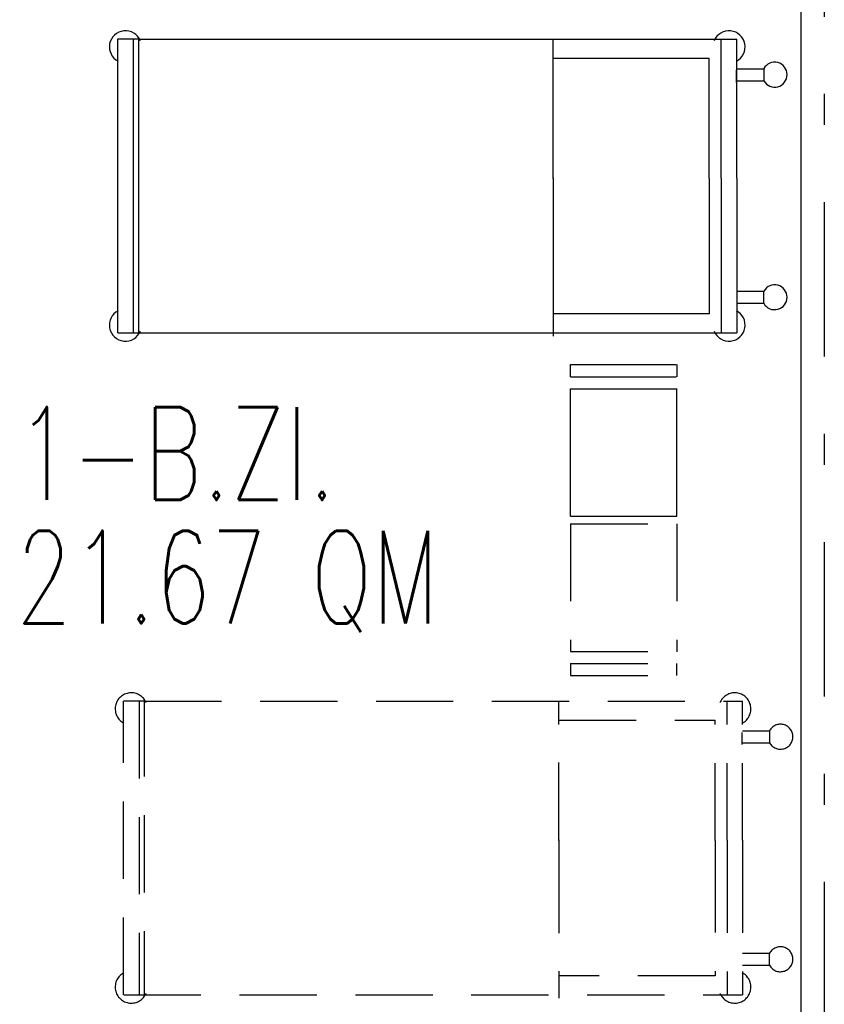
# Model space of a CAD drawing. Extents: x -1702.1 to -1638.5, y 1185.1 to 1220.8.
# Tile 31 of 50: x -1660.4 to -1657.8, y 1192.2 to 1195.4. Entities that reach past the tile are written whole.
import ezdxf
from ezdxf.enums import TextEntityAlignment as Align

# ---------------------------------------------------------------- set-up
doc = ezdxf.new("R2010")
doc.units = 0
doc.header["$MEASUREMENT"] = 0
doc.linetypes.add('DASHDOT', pattern=[1, 0.5, -0.25, 0, -0.25])
doc.linetypes.add('HIDDEN', pattern=[0.375, 0.25, -0.125])
for name, color, linetype in [('13', 94, 'CONTINUOUS'), ('45', 132, 'CONTINUOUS'), ('48', 33, 'CONTINUOUS'), ('8', 1, 'CONTINUOUS')]:
    doc.layers.add(name, color=color, linetype=linetype)
doc.styles.add('ROMANS', font='ROMANS', dxfattribs={"height": 0.2})

msp = doc.modelspace()

# ---------------------------------------------------------------- linework, layer by layer
at = {"layer": '13', "linetype": 'Continuous'}
msp.add_line((-1657.8516, 1191.43184, 0.0206), (-1657.8516, 1196.02739, 0.0206), dxfattribs=at)
at = {"layer": '45', "linetype": 'Continuous'}
for p, q in [((-1659.9965, 1195.32846, 0.0206), (-1660.06381, 1195.32846, 0.0206)), ((-1660.06351, 1194.37846, 0.0206), (-1660.06351, 1195.32846, 0.0206)), ((-1660.01352, 1195.32846, 0.0206), (-1660.01352, 1194.37846, 0.0206)), ((-1659.99671, 1195.3346, 0.0206), (-1659.99671, 1194.37691, 0.0206)), ((-1659.9965, 1195.32846, 0.0206), (-1658.06019, 1195.32846, 0.0206)), ((-1658.65442, 1194.88003, 0.0206), (-1658.65442, 1195.32974, 0.0206)), ((-1658.11019, 1194.87833, 0.0206), (-1658.11019, 1195.32846, 0.0206)), ((-1658.06019, 1194.87833, 0.0206), (-1658.06019, 1195.32846, 0.0206)), ((-1658.65442, 1195.26654, 0.0206), (-1658.14884, 1195.26654, 0.0206)), ((-1658.65442, 1194.87753, 0.0206), (-1658.65442, 1195.26654, 0.0206)), ((-1658.14884, 1194.87803, 0.0206), (-1658.14884, 1195.26654, 0.0206)), ((-1658.06134, 1195.18876, 0.0206), (-1658.06134, 1195.22765, 0.0206)), ((-1658.0607, 1195.23279, 0.0206), (-1657.97238, 1195.23279, 0.0206)), ((-1657.97238, 1195.23256, 0.0206), (-1657.97238, 1195.19406, 0.0206)), ((-1658.0607, 1195.1939, 0.0206), (-1657.97238, 1195.1939, 0.0206)), ((-1658.65442, 1194.88003, 0.0206), (-1658.65442, 1194.82953, 0.0206)), ((-1658.14884, 1194.87803, 0.0206), (-1658.14884, 1194.82953, 0.0206)), ((-1658.11019, 1194.87833, 0.0206), (-1658.11019, 1194.82833, 0.0206)), ((-1658.06019, 1194.87833, 0.0206), (-1658.06019, 1194.82833, 0.0206)), ((-1658.65442, 1194.82953, 0.0206), (-1658.65442, 1194.44011, 0.0206)), ((-1658.65442, 1194.82753, 0.0206), (-1658.65442, 1194.36719, 0.0206)), ((-1658.14884, 1194.82953, 0.0206), (-1658.14884, 1194.44011, 0.0206)), ((-1658.11019, 1194.82833, 0.0206), (-1658.11019, 1194.37846, 0.0206)), ((-1658.06019, 1194.82833, 0.0206), (-1658.06019, 1194.37846, 0.0206)), ((-1658.0607, 1194.51303, 0.0206), (-1657.97238, 1194.51303, 0.0206)), ((-1657.97238, 1194.47437, 0.0206), (-1657.97238, 1194.51287, 0.0206)), ((-1658.0607, 1194.47414, 0.0206), (-1657.97238, 1194.47414, 0.0206)), ((-1658.14884, 1194.44011, 0.0206), (-1658.65442, 1194.44011, 0.0206)), ((-1660.0631, 1194.37846, 0.0206), (-1658.06019, 1194.37846, 0.0206)), ((-1658.59832, 1194.27554, 0.0206), (-1658.25618, 1194.27553, 0.0206)), ((-1658.5983, 1194.23627, 0.0206), (-1658.59832, 1194.27554, 0.0206)), ((-1658.25403, 1194.27553, 0.0206), (-1658.25403, 1194.23603, 0.0206)), ((-1658.59832, 1194.23627, 0.0206), (-1658.25618, 1194.23626, 0.0206)), ((-1658.59832, 1193.7847, 0.0206), (-1658.59831, 1194.197, 0.0206)), ((-1658.59831, 1194.197, 0.0206), (-1658.25619, 1194.19699, 0.0206)), ((-1658.25404, 1193.78468, 0.0206), (-1658.25403, 1194.19807, 0.0206)), ((-1658.59833, 1193.7847, 0.0206), (-1658.25405, 1193.78468, 0.0206))]:
    msp.add_line(p, q, dxfattribs=at)
at = {"layer": '45', "linetype": 'HIDDEN'}
for p, q in [((-1658.59833, 1193.75984, 0.0206), (-1658.25405, 1193.75986, 0.0206)), ((-1658.59832, 1193.75984, 0.0206), (-1658.59831, 1193.34754, 0.0206)), ((-1658.25404, 1193.75986, 0.0206), (-1658.25403, 1193.34647, 0.0206)), ((-1658.59831, 1193.34754, 0.0206), (-1658.25619, 1193.34755, 0.0206)), ((-1658.59832, 1193.30827, 0.0206), (-1658.25618, 1193.30828, 0.0206)), ((-1658.5983, 1193.30827, 0.0206), (-1658.59832, 1193.269, 0.0206)), ((-1658.25403, 1193.26901, 0.0206), (-1658.25403, 1193.30851, 0.0206)), ((-1658.59832, 1193.269, 0.0206), (-1658.25618, 1193.26901, 0.0206)), ((-1659.97762, 1193.18626, 0.0206), (-1660.04493, 1193.18626, 0.0206)), ((-1660.04463, 1192.23626, 0.0206), (-1660.04463, 1193.18626, 0.0206)), ((-1659.99464, 1193.18626, 0.0206), (-1659.99464, 1192.23626, 0.0206)), ((-1659.97783, 1193.1924, 0.0206), (-1659.97783, 1192.23471, 0.0206)), ((-1659.97762, 1193.18626, 0.0206), (-1658.04131, 1193.18626, 0.0206)), ((-1658.63554, 1192.73783, 0.0206), (-1658.63554, 1193.18754, 0.0206)), ((-1658.09131, 1192.73613, 0.0206), (-1658.09131, 1193.18626, 0.0206)), ((-1658.04131, 1192.73613, 0.0206), (-1658.04131, 1193.18626, 0.0206)), ((-1658.63554, 1193.12434, 0.0206), (-1658.12996, 1193.12434, 0.0206)), ((-1658.63554, 1192.73533, 0.0206), (-1658.63554, 1193.12434, 0.0206)), ((-1658.12996, 1192.73583, 0.0206), (-1658.12996, 1193.12434, 0.0206)), ((-1658.04246, 1193.04656, 0.0206), (-1658.04246, 1193.08545, 0.0206)), ((-1658.04182, 1193.09059, 0.0206), (-1657.9535, 1193.09059, 0.0206)), ((-1657.9535, 1193.09036, 0.0206), (-1657.9535, 1193.05186, 0.0206)), ((-1658.04182, 1193.0517, 0.0206), (-1657.9535, 1193.0517, 0.0206)), ((-1658.63554, 1192.73783, 0.0206), (-1658.63554, 1192.68733, 0.0206)), ((-1658.12996, 1192.73583, 0.0206), (-1658.12996, 1192.68733, 0.0206)), ((-1658.09131, 1192.73613, 0.0206), (-1658.09131, 1192.68613, 0.0206)), ((-1658.04131, 1192.73613, 0.0206), (-1658.04131, 1192.68613, 0.0206)), ((-1658.63554, 1192.68733, 0.0206), (-1658.63554, 1192.29791, 0.0206)), ((-1658.63554, 1192.68533, 0.0206), (-1658.63554, 1192.22499, 0.0206)), ((-1658.12996, 1192.68733, 0.0206), (-1658.12996, 1192.29791, 0.0206)), ((-1658.09131, 1192.68613, 0.0206), (-1658.09131, 1192.23626, 0.0206)), ((-1658.04131, 1192.68613, 0.0206), (-1658.04131, 1192.23626, 0.0206)), ((-1658.04182, 1192.37083, 0.0206), (-1657.9535, 1192.37083, 0.0206)), ((-1657.9535, 1192.33217, 0.0206), (-1657.9535, 1192.37067, 0.0206)), ((-1658.04182, 1192.33194, 0.0206), (-1657.9535, 1192.33194, 0.0206)), ((-1658.12996, 1192.29791, 0.0206), (-1658.63554, 1192.29791, 0.0206)), ((-1660.04422, 1192.23626, 0.0206), (-1658.04131, 1192.23626, 0.0206))]:
    msp.add_line(p, q, dxfattribs=at)
at = {"layer": '45', "linetype": 'Continuous'}
for centre, radius, start, end in [((-1660.038514, 1195.303464, 0.0206), 0.052142, 22.644597, 242.7775), ((-1658.085189, 1195.303467, 0.0206), 0.052142, 297.222672, 157.355575), ((-1657.937378, 1195.213559, 0.0206), 0.040311, 209.745553, 150.803292), ((-1657.937377, 1194.493375, 0.0206), 0.040311, 209.197847, 150.255586), ((-1660.038513, 1194.403463, 0.0206), 0.052142, 117.223056, 337.355958), ((-1658.085188, 1194.403466, 0.0206), 0.052142, 202.644436, 62.777339)]:
    msp.add_arc(centre, radius, start, end, dxfattribs=at)
at = {"layer": '45', "linetype": 'HIDDEN'}
for centre, radius, start, end in [((-1660.019634, 1193.161264, 0.0206), 0.052142, 22.644597, 242.7775), ((-1658.066309, 1193.161267, 0.0206), 0.052142, 297.222672, 157.355575), ((-1657.918498, 1193.071359, 0.0206), 0.040311, 209.745553, 150.803292), ((-1657.918497, 1192.351175, 0.0206), 0.040311, 209.197847, 150.255586), ((-1660.019633, 1192.261263, 0.0206), 0.052142, 117.223056, 337.355958), ((-1658.066308, 1192.261266, 0.0206), 0.052142, 202.644436, 62.777339)]:
    msp.add_arc(centre, radius, start, end, dxfattribs=at)
at = {"layer": '8', "linetype": 'DASHDOT'}
msp.add_line((-1657.7766, 1206.90123, 0.0206), (-1657.7766, 1186.5456, 0.0206), dxfattribs=at)

# ---------------------------------------------------------------- texts
at = {"layer": '48', "linetype": 'HIDDEN', "style": 'ROMANS', "width": 0.7}
for s, p in [('1-B.ZI.', (-1660.39235, 1193.98773, 0.0206)), ('21.67 QM ', (-1660.39235, 1193.58785, 0.0206))]:
    msp.add_text(s, height=0.3, dxfattribs=at).set_placement(p, align=Align.MIDDLE_LEFT)

doc.saveas('drawing.dxf')
